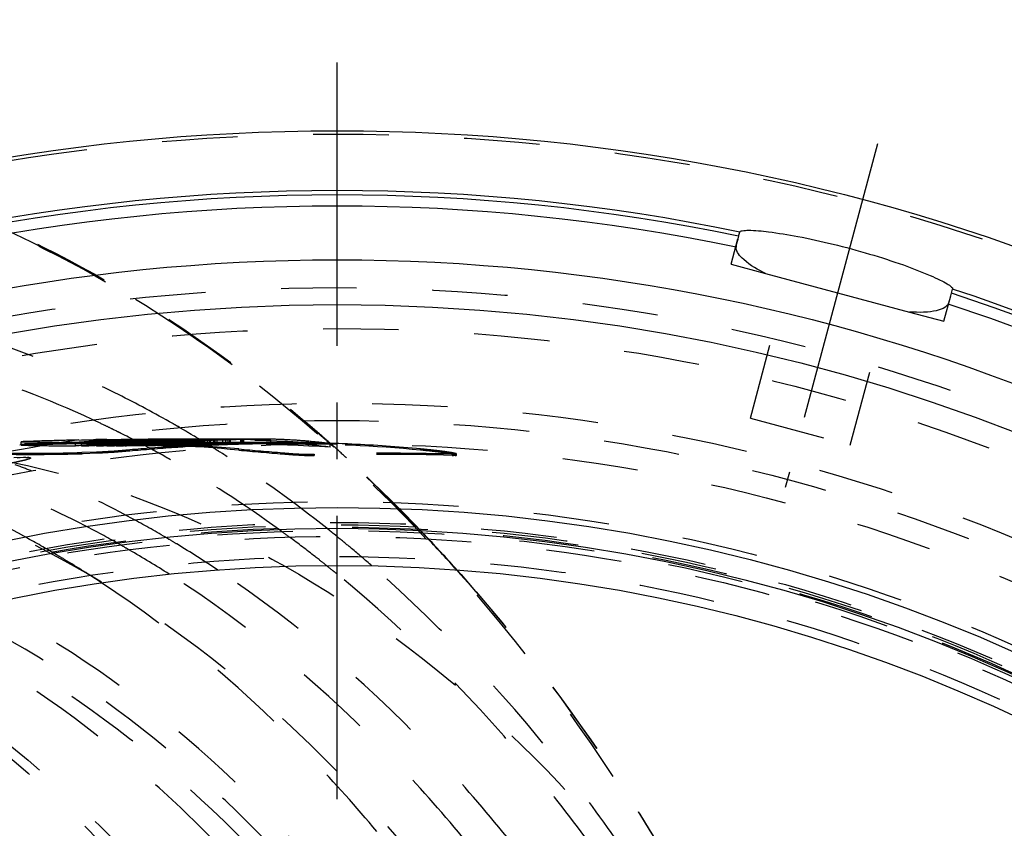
# Model space of a CAD drawing. Header units: millimetres. Extents: x 216 to 771, y 311 to 683.
# Tile 13 of 14: x 564 to 649, y 613 to 683. Entities that reach past the tile are written whole.
import ezdxf

# ---------------------------------------------------------------- set-up
doc = ezdxf.new("R2010")
doc.units = ezdxf.units.MM
doc.header["$LTSCALE"] = 65.185185
doc.linetypes.add('CENTER', pattern=[0.6, 0.375, -0.075, 0.075, -0.075])
doc.linetypes.add('HIDDEN', pattern=[0.2, 0.1, -0.1])
for name, color, linetype in [('FASEN', 7, 'CONTINUOUS'), ('KOERPER', 7, 'CONTINUOUS'), ('KONST.EL_MIT_GEO', 7, 'CONTINUOUS')]:
    doc.layers.add(name, color=color, linetype=linetype)

msp = doc.modelspace()

# ---------------------------------------------------------------- linework, layer by layer
at = {"layer": 'FASEN', "color": 8, "linetype": 'HIDDEN'}
msp.add_circle((591.277, 498.5), 140, dxfattribs=at)
at = {"layer": 'KOERPER', "color": 8, "linetype": 'HIDDEN'}
for p, q in [((570.842, 646.5), (529.758, 646.5)), ((591.277, 646.5), (586.541, 646.5))]:
    msp.add_line(p, q, dxfattribs=at)
msp.add_circle((591.277, 498.5), 148, dxfattribs=at)
msp.add_open_spline([(547.928, 646.5), (554.8, 646.5), (568.863, 644.506), (588.818, 635.78), (607.044, 621.783), (628.77, 596.199), (647.616, 554.519), (652.58, 517.565), (652.58, 498.5)], degree=3, knots=[0, 0, 0, 0, 0.103456, 0.210669, 0.324498, 0.446432, 0.712952, 1, 1, 1, 1], dxfattribs=at)
at = {"layer": 'KONST.EL_MIT_GEO', "color": 2, "linetype": 'CENTER'}
for p, q in [((591.277, 498.5), (591.277, 683.077)), ((637.864, 672.367), (629.917, 642.709))]:
    msp.add_line(p, q, dxfattribs=at)
at = {"layer": 'KONST.EL_MIT_GEO', "color": 7, "linetype": 'Continuous'}
for p, q in [((625.892, 664.391), (625.989, 664.753)), ((625.892, 664.391), (625.834, 664.175)), ((628.22, 661.178), (640.621, 657.855)), ((644.244, 659.473), (644.342, 659.835)), ((644.187, 659.258), (644.244, 659.473))]:
    msp.add_line(p, q, dxfattribs=at)
at = {"layer": 'KONST.EL_MIT_GEO', "color": 8, "linetype": 'HIDDEN'}
for p, q in [((625.245, 661.975), (625.837, 664.185)), ((625.245, 661.975), (628.22, 661.178)), ((626.913, 648.69), (630.122, 660.668)), ((643.597, 657.057), (644.189, 659.268)), ((635.51, 646.387), (638.719, 658.364)), ((640.621, 657.855), (643.597, 657.057)), ((588.273, 648.629), (588.45, 648.478)), ((626.913, 648.69), (635.51, 646.387)), ((572.009, 647.709), (571.921, 647.752)), ((577.099, 648.236), (576.813, 648.398)), ((577.695, 647.893), (577.561, 647.97)), ((577.784, 647.841), (577.695, 647.893)), ((578.019, 647.704), (577.784, 647.841)), ((572.093, 647.667), (572.009, 647.709)), ((572.218, 647.606), (572.093, 647.667)), ((572.778, 647.327), (572.653, 647.39)), ((572.662, 646.881), (572.936, 646.884)), ((572.958, 647.237), (572.778, 647.327)), ((572.936, 646.884), (573.138, 646.886)), ((573.155, 647.137), (572.958, 647.237)), ((573.138, 646.886), (573.711, 646.891)), ((573.29, 647.068), (573.155, 647.137)), ((573.415, 647.004), (573.29, 647.068)), ((573.57, 646.925), (573.415, 647.004)), ((573.682, 646.867), (573.57, 646.925)), ((573.711, 646.891), (574.033, 646.893)), ((574.033, 646.893), (574.507, 646.896)), ((574.507, 646.896), (574.992, 646.898)), ((574.992, 646.898), (575.157, 646.899)), ((575.157, 646.899), (575.313, 646.899)), ((575.313, 646.899), (575.588, 646.9)), ((575.588, 646.9), (575.943, 646.9)), ((578.476, 646.9), (575.977, 646.9)), ((578.105, 646.9), (577.953, 646.899)), ((578.153, 647.626), (578.019, 647.704)), ((578.461, 646.9), (578.105, 646.9)), ((578.644, 646.9), (578.461, 646.9)), ((578.555, 647.389), (578.462, 647.444)), ((578.694, 647.306), (578.555, 647.389)), ((578.889, 647.19), (578.694, 647.306)), ((578.975, 647.138), (578.889, 647.19)), ((579.108, 647.058), (578.975, 647.138)), ((579.304, 646.94), (579.108, 647.058)), ((579.398, 646.883), (579.304, 646.94)), ((580.113, 646.895), (579.87, 646.896)), ((580.356, 646.893), (580.113, 646.895)), ((581.879, 646.878), (581.299, 646.885)), ((582.456, 646.9), (582.572, 646.9)), ((584.489, 646.9), (582.576, 646.9)), ((583.227, 646.886), (583.046, 646.881)), ((584.702, 646.899), (584.453, 646.9)), ((563.909, 646.413), (564.028, 646.42)), ((564.028, 646.371), (564.028, 646.672)), ((568.712, 646.606), (567.794, 646.614)), ((569.035, 646.627), (568.712, 646.606)), ((568.712, 646.305), (568.712, 646.606)), ((569.035, 646.327), (568.712, 646.305)), ((569.021, 646.819), (569.246, 646.824)), ((569.251, 646.341), (569.035, 646.327)), ((569.246, 646.824), (569.759, 646.835)), ((569.251, 646.301), (569.251, 646.602)), ((569.596, 646.6), (569.251, 646.602)), ((569.359, 646.348), (569.251, 646.341)), ((569.596, 646.299), (569.251, 646.301)), ((569.682, 646.368), (569.359, 646.348)), ((569.873, 646.599), (569.596, 646.6)), ((569.873, 646.298), (569.596, 646.299)), ((569.759, 646.835), (570.259, 646.845)), ((570.067, 646.612), (569.873, 646.599)), ((569.873, 646.298), (569.873, 646.599)), ((570.067, 646.311), (569.873, 646.298)), ((570.507, 646.786), (570.26, 646.779)), ((570.26, 646.479), (570.26, 646.779)), ((570.515, 646.486), (570.26, 646.479)), ((570.261, 646.599), (570.52, 646.6)), ((571.41, 646.81), (570.507, 646.786)), ((571.418, 646.51), (570.515, 646.486)), ((570.52, 646.596), (570.636, 646.604)), ((570.52, 646.6), (570.849, 646.6)), ((570.52, 646.296), (570.52, 646.596)), ((570.589, 646.596), (570.52, 646.596)), ((570.652, 646.423), (570.52, 646.416)), ((570.65, 646.349), (570.52, 646.341)), ((570.589, 646.296), (570.52, 646.296)), ((575.977, 646.6), (570.842, 646.6)), ((571.342, 646.609), (571.142, 646.596)), ((571.142, 646.295), (571.142, 646.596)), ((571.342, 646.309), (571.142, 646.295)), ((571.622, 646.771), (571.299, 646.756)), ((571.423, 646.461), (571.299, 646.455)), ((571.312, 646.726), (571.622, 646.742)), ((571.319, 646.772), (571.471, 646.771)), ((571.613, 646.815), (571.41, 646.81)), ((571.415, 646.865), (571.617, 646.867)), ((571.629, 646.515), (571.418, 646.51)), ((571.423, 646.596), (571.592, 646.609)), ((571.423, 646.295), (571.423, 646.596)), ((571.497, 646.596), (571.423, 646.596)), ((571.622, 646.47), (571.423, 646.461)), ((571.497, 646.295), (571.423, 646.295)), ((571.623, 646.707), (571.428, 646.696)), ((571.623, 646.407), (571.428, 646.396)), ((571.471, 646.771), (571.622, 646.771)), ((571.592, 646.609), (571.929, 646.636)), ((571.914, 646.822), (571.613, 646.815)), ((571.617, 646.867), (572.237, 646.876)), ((571.623, 646.407), (571.622, 646.771)), ((571.622, 646.742), (571.827, 646.752)), ((571.67, 646.707), (571.623, 646.707)), ((571.67, 646.407), (571.623, 646.407)), ((571.914, 646.522), (571.629, 646.515)), ((571.811, 646.707), (571.67, 646.707)), ((571.811, 646.406), (571.67, 646.407)), ((572.046, 646.706), (571.811, 646.707)), ((572.046, 646.406), (571.811, 646.406)), ((572.241, 646.529), (571.914, 646.522)), ((572.167, 646.713), (572.046, 646.706)), ((572.046, 646.406), (572.046, 646.706)), ((572.167, 646.412), (572.046, 646.406)), ((572.261, 646.612), (572.083, 646.597)), ((572.083, 646.296), (572.083, 646.597)), ((572.261, 646.312), (572.083, 646.296)), ((572.237, 646.876), (572.662, 646.881)), ((572.241, 646.297), (572.241, 646.597)), ((572.311, 646.597), (572.241, 646.597)), ((572.979, 646.545), (572.241, 646.529)), ((572.311, 646.297), (572.241, 646.297)), ((572.716, 646.463), (572.716, 646.763)), ((572.716, 646.763), (572.951, 646.762)), ((572.716, 646.463), (573.138, 646.462)), ((572.937, 646.707), (572.738, 646.696)), ((572.937, 646.407), (572.738, 646.396)), ((572.769, 646.696), (572.937, 646.707)), ((573.017, 646.756), (572.774, 646.744)), ((573.017, 646.456), (572.774, 646.444)), ((572.979, 646.37), (572.797, 646.356)), ((572.978, 646.608), (572.864, 646.6)), ((572.864, 646.299), (572.864, 646.6)), ((572.978, 646.307), (572.864, 646.299)), ((572.937, 646.407), (572.937, 646.707)), ((572.951, 646.762), (573.091, 646.762)), ((573.114, 646.601), (572.979, 646.6)), ((572.979, 646.3), (572.979, 646.6)), ((573.137, 646.548), (572.979, 646.545)), ((573.156, 646.383), (572.979, 646.37)), ((573.114, 646.301), (572.979, 646.3)), ((573.162, 646.783), (573.014, 646.776)), ((573.162, 646.483), (573.014, 646.476)), ((573.138, 646.762), (573.017, 646.756)), ((573.138, 646.462), (573.017, 646.456)), ((573.091, 646.762), (573.138, 646.762)), ((573.586, 646.604), (573.114, 646.601)), ((573.586, 646.304), (573.114, 646.301)), ((573.58, 646.856), (573.131, 646.848)), ((573.58, 646.556), (573.137, 646.548)), ((573.138, 646.462), (573.138, 646.762)), ((573.386, 646.792), (573.162, 646.783)), ((573.386, 646.492), (573.162, 646.483)), ((573.374, 646.818), (573.71, 646.829)), ((573.386, 646.492), (573.386, 646.792)), ((573.44, 646.792), (573.386, 646.792)), ((573.44, 646.492), (573.386, 646.492)), ((573.6, 646.792), (573.44, 646.792)), ((573.6, 646.492), (573.44, 646.492)), ((574.049, 646.564), (573.58, 646.556)), ((573.586, 646.304), (573.586, 646.604)), ((573.868, 646.791), (573.6, 646.792)), ((573.868, 646.491), (573.6, 646.492)), ((573.849, 646.78), (573.682, 646.867)), ((573.697, 646.421), (573.697, 646.722)), ((573.71, 646.829), (573.889, 646.835)), ((573.835, 646.754), (573.712, 646.748)), ((573.835, 646.454), (573.712, 646.448)), ((574.08, 646.765), (573.835, 646.754)), ((573.958, 646.459), (573.835, 646.454)), ((574.068, 646.667), (573.849, 646.78)), ((573.868, 646.491), (573.889, 646.835)), ((573.993, 646.796), (573.868, 646.791)), ((573.993, 646.496), (573.868, 646.491)), ((573.889, 646.835), (574.012, 646.835)), ((574.08, 646.465), (573.958, 646.459)), ((574.118, 646.801), (573.993, 646.796)), ((574.118, 646.501), (573.993, 646.496)), ((574.012, 646.835), (574.257, 646.834)), ((574.049, 646.307), (574.034, 646.755)), ((574.116, 646.609), (574.049, 646.608)), ((574.869, 646.576), (574.049, 646.564)), ((574.409, 646.396), (574.049, 646.375)), ((574.116, 646.308), (574.049, 646.307)), ((574.192, 646.602), (574.068, 646.667)), ((574.316, 646.649), (574.073, 646.635)), ((574.316, 646.349), (574.073, 646.334)), ((574.326, 646.776), (574.08, 646.765)), ((574.326, 646.476), (574.08, 646.465)), ((574.385, 646.611), (574.116, 646.609)), ((574.385, 646.311), (574.116, 646.308)), ((574.243, 646.806), (574.118, 646.801)), ((574.243, 646.506), (574.118, 646.501)), ((574.36, 646.514), (574.192, 646.602)), ((574.368, 646.811), (574.243, 646.806)), ((574.368, 646.511), (574.243, 646.506)), ((574.257, 646.834), (574.748, 646.833)), ((574.398, 646.65), (574.316, 646.649)), ((574.316, 646.349), (574.316, 646.649)), ((574.398, 646.35), (574.316, 646.349)), ((574.448, 646.782), (574.326, 646.776)), ((574.448, 646.482), (574.326, 646.476)), ((574.548, 646.415), (574.36, 646.514)), ((574.618, 646.82), (574.368, 646.811)), ((574.618, 646.52), (574.368, 646.511)), ((574.655, 646.614), (574.385, 646.611)), ((574.655, 646.313), (574.385, 646.311)), ((574.684, 646.652), (574.398, 646.65)), ((574.684, 646.352), (574.398, 646.35)), ((574.435, 646.445), (574.435, 646.746)), ((574.693, 646.792), (574.448, 646.782)), ((574.693, 646.492), (574.448, 646.482)), ((574.472, 646.638), (574.684, 646.652)), ((574.512, 646.474), (574.508, 646.774)), ((574.632, 646.37), (574.548, 646.415)), ((574.993, 646.833), (574.618, 646.82)), ((574.993, 646.533), (574.618, 646.52)), ((574.715, 646.326), (574.632, 646.37)), ((574.642, 646.815), (574.865, 646.823)), ((574.655, 646.313), (574.684, 646.652)), ((574.98, 646.637), (574.655, 646.614)), ((575.001, 646.338), (574.655, 646.313)), ((574.816, 646.797), (574.693, 646.792)), ((574.816, 646.497), (574.693, 646.492)), ((574.843, 646.258), (574.715, 646.326)), ((574.748, 646.833), (574.87, 646.833)), ((574.816, 646.497), (574.816, 646.797)), ((574.935, 646.209), (574.843, 646.258)), ((574.995, 646.878), (574.865, 646.876)), ((574.865, 646.823), (574.995, 646.827)), ((574.866, 646.491), (574.866, 646.792)), ((574.999, 646.578), (574.869, 646.576)), ((574.87, 646.833), (574.993, 646.833)), ((574.902, 646.495), (574.902, 646.795)), ((575.019, 646.164), (574.935, 646.209)), ((575.225, 646.778), (574.956, 646.767)), ((575.225, 646.478), (574.956, 646.466)), ((575.117, 646.647), (574.98, 646.637)), ((575.003, 646.317), (574.993, 646.833)), ((575.257, 646.881), (574.995, 646.878)), ((574.995, 646.827), (575.158, 646.833)), ((575.257, 646.581), (574.999, 646.578)), ((575.117, 646.346), (575.001, 646.338)), ((575.003, 646.618), (575.387, 646.643)), ((575.211, 646.62), (575.003, 646.618)), ((575.211, 646.32), (575.003, 646.317)), ((575.211, 646.06), (575.019, 646.164)), ((575.158, 646.533), (575.158, 646.833)), ((575.158, 646.833), (575.396, 646.833)), ((575.158, 646.533), (575.873, 646.532)), ((575.627, 646.625), (575.211, 646.62)), ((575.627, 646.325), (575.211, 646.32)), ((575.429, 645.943), (575.211, 646.06)), ((575.365, 646.784), (575.225, 646.778)), ((575.225, 646.478), (575.225, 646.778)), ((575.365, 646.484), (575.225, 646.478)), ((575.519, 646.716), (575.315, 646.705)), ((575.315, 646.705), (575.562, 646.707)), ((575.315, 646.405), (575.315, 646.705)), ((575.519, 646.415), (575.315, 646.405)), ((575.315, 646.405), (575.562, 646.407)), ((575.396, 646.833), (575.555, 646.832)), ((575.555, 646.832), (575.714, 646.832)), ((575.562, 646.707), (575.916, 646.727)), ((575.562, 646.407), (575.562, 646.707)), ((576.011, 646.65), (575.627, 646.625)), ((575.627, 646.325), (575.627, 646.625)), ((576.011, 646.349), (575.627, 646.325)), ((575.714, 646.832), (575.794, 646.832)), ((575.794, 646.832), (575.873, 646.832)), ((575.848, 646.795), (576.116, 646.806)), ((575.873, 646.532), (575.873, 646.832)), ((576.131, 646.482), (575.955, 646.475)), ((576.396, 646.674), (576.011, 646.65)), ((576.131, 646.357), (576.011, 646.349)), ((576.059, 646.519), (576.059, 646.819)), ((576.131, 646.332), (576.116, 646.827)), ((576.116, 646.806), (576.364, 646.815)), ((576.945, 646.596), (576.131, 646.59)), ((576.396, 646.373), (576.131, 646.357)), ((576.156, 646.689), (576.541, 646.711)), ((576.541, 646.711), (576.926, 646.731)), ((576.801, 646.773), (576.978, 646.781)), ((576.879, 646.533), (576.879, 646.833)), ((576.879, 646.833), (576.949, 646.833)), ((576.879, 646.533), (577.502, 646.534)), ((576.926, 646.731), (577.311, 646.751)), ((577.502, 646.598), (576.945, 646.596)), ((576.949, 646.833), (577.018, 646.833)), ((576.978, 646.781), (577.155, 646.789)), ((577.018, 646.833), (577.433, 646.834)), ((577.237, 646.65), (577.114, 646.648)), ((577.237, 646.349), (577.114, 646.347)), ((577.155, 646.489), (577.155, 646.789)), ((577.55, 646.737), (577.165, 646.717)), ((577.55, 646.437), (577.165, 646.417)), ((577.231, 646.164), (577.231, 646.264)), ((577.37, 646.658), (577.237, 646.65)), ((577.237, 646.349), (577.237, 646.65)), ((577.37, 646.358), (577.237, 646.349)), ((577.311, 646.751), (577.695, 646.769)), ((577.433, 646.834), (577.502, 646.834)), ((577.502, 646.534), (577.502, 646.834)), ((577.954, 646.599), (577.502, 646.598)), ((577.536, 646.818), (577.95, 646.831)), ((577.935, 646.756), (577.55, 646.737)), ((577.935, 646.456), (577.55, 646.437)), ((578.011, 646.395), (577.769, 646.381)), ((578.011, 646.508), (577.885, 646.503)), ((578.32, 646.774), (577.935, 646.756)), ((578.32, 646.473), (577.935, 646.456)), ((577.95, 646.831), (578.105, 646.836)), ((577.954, 646.712), (578.168, 646.715)), ((577.954, 646.412), (577.954, 646.712)), ((578.106, 646.6), (577.954, 646.599)), ((577.954, 646.412), (578.435, 646.419)), ((578.163, 646.328), (577.979, 646.316)), ((578.169, 646.228), (577.985, 646.216)), ((578.011, 646.365), (578.011, 646.666)), ((578.346, 646.521), (578.011, 646.508)), ((578.096, 646.499), (578.105, 646.836)), ((578.096, 646.786), (578.465, 646.801)), ((578.342, 646.8), (578.096, 646.799)), ((578.342, 646.5), (578.096, 646.499)), ((578.105, 646.836), (578.416, 646.837)), ((578.105, 646.536), (578.806, 646.538)), ((578.461, 646.6), (578.106, 646.6)), ((578.14, 646.385), (578.14, 646.685)), ((578.458, 646.347), (578.163, 646.328)), ((578.168, 646.715), (578.381, 646.718)), ((578.464, 646.247), (578.169, 646.228)), ((578.192, 646.363), (578.192, 646.663)), ((578.705, 646.79), (578.32, 646.774)), ((578.435, 646.479), (578.32, 646.473)), ((578.465, 646.801), (578.342, 646.8)), ((578.465, 646.501), (578.342, 646.5)), ((578.381, 646.718), (578.435, 646.719)), ((578.406, 646.369), (578.435, 646.719)), ((578.416, 646.837), (578.728, 646.838)), ((578.705, 646.49), (578.435, 646.479)), ((578.592, 646.445), (578.435, 646.437)), ((578.465, 646.501), (578.465, 646.801)), ((582.576, 646.6), (578.476, 646.6)), ((578.641, 646.746), (578.592, 646.745)), ((578.592, 646.445), (578.592, 646.745)), ((578.641, 646.446), (578.592, 646.445)), ((578.737, 646.747), (578.641, 646.746)), ((578.737, 646.447), (578.641, 646.446)), ((578.707, 646.38), (578.703, 646.725)), ((579.089, 646.806), (578.705, 646.79)), ((579.089, 646.506), (578.705, 646.49)), ((578.836, 646.687), (578.707, 646.68)), ((578.836, 646.387), (578.707, 646.38)), ((578.728, 646.838), (578.806, 646.838)), ((578.785, 646.748), (578.737, 646.747)), ((578.785, 646.447), (578.737, 646.447)), ((578.93, 646.75), (578.785, 646.748)), ((578.93, 646.449), (578.785, 646.447)), ((578.806, 646.538), (578.806, 646.838)), ((578.879, 646.828), (579.01, 646.832)), ((578.897, 646.736), (579.002, 646.742)), ((579.026, 646.751), (578.93, 646.75)), ((579.026, 646.45), (578.93, 646.449)), ((579.002, 646.742), (579.112, 646.748)), ((579.01, 646.832), (579.14, 646.836)), ((579.147, 646.757), (579.026, 646.751)), ((579.026, 646.45), (579.026, 646.751)), ((579.147, 646.456), (579.026, 646.45)), ((579.089, 646.506), (579.089, 646.806)), ((579.171, 646.806), (579.089, 646.806)), ((579.171, 646.506), (579.089, 646.506)), ((579.14, 646.836), (579.271, 646.84)), ((579.459, 646.809), (579.171, 646.806)), ((579.459, 646.508), (579.171, 646.506)), ((579.271, 646.84), (579.574, 646.842)), ((579.271, 646.54), (579.271, 646.84)), ((579.347, 646.759), (579.471, 646.765)), ((579.52, 646.809), (579.398, 646.883)), ((579.404, 646.732), (579.404, 646.432)), ((579.589, 646.813), (579.459, 646.809)), ((579.479, 646.431), (579.459, 646.809)), ((579.589, 646.513), (579.459, 646.508)), ((579.471, 646.765), (579.599, 646.771)), ((579.633, 646.74), (579.52, 646.809)), ((579.533, 646.443), (579.533, 646.743)), ((579.574, 646.842), (579.726, 646.843)), ((579.851, 646.823), (579.589, 646.813)), ((579.851, 646.523), (579.589, 646.513)), ((579.599, 646.771), (579.731, 646.777)), ((579.795, 646.64), (579.633, 646.74)), ((579.641, 646.435), (579.641, 646.735)), ((579.876, 646.802), (579.679, 646.794)), ((579.679, 646.794), (579.968, 646.797)), ((579.679, 646.494), (579.679, 646.794)), ((579.876, 646.502), (579.679, 646.494)), ((579.679, 646.494), (580.112, 646.498)), ((579.726, 646.843), (580.028, 646.844)), ((579.731, 646.477), (579.731, 646.777)), ((579.948, 646.547), (579.795, 646.64)), ((580.112, 646.531), (579.851, 646.523)), ((579.869, 646.442), (579.869, 646.743)), ((580.112, 646.799), (579.871, 646.789)), ((580.112, 646.498), (579.871, 646.489)), ((580.112, 646.511), (579.876, 646.502)), ((580.081, 646.465), (579.948, 646.547)), ((579.962, 646.787), (580.112, 646.793)), ((579.968, 646.797), (580.016, 646.798)), ((580.016, 646.798), (580.064, 646.798)), ((580.028, 646.844), (580.331, 646.846)), ((580.064, 646.798), (580.112, 646.799)), ((580.307, 646.325), (580.081, 646.465)), ((580.112, 646.498), (580.112, 646.799)), ((580.27, 646.517), (580.112, 646.511)), ((580.253, 646.833), (580.625, 646.844)), ((580.27, 646.517), (580.27, 646.817)), ((580.323, 646.817), (580.27, 646.817)), ((580.323, 646.517), (580.27, 646.517)), ((580.404, 646.264), (580.307, 646.325)), ((580.75, 646.821), (580.323, 646.817)), ((580.75, 646.521), (580.323, 646.517)), ((580.331, 646.846), (580.483, 646.847)), ((580.486, 646.789), (580.363, 646.784)), ((580.363, 646.484), (580.363, 646.784)), ((580.486, 646.489), (580.363, 646.484)), ((580.511, 646.197), (580.404, 646.264)), ((580.483, 646.847), (580.634, 646.848)), ((580.644, 646.115), (580.511, 646.197)), ((580.625, 646.844), (580.768, 646.848)), ((580.634, 646.548), (580.634, 646.848)), ((580.875, 646.826), (580.75, 646.821)), ((580.75, 646.521), (580.75, 646.821)), ((580.875, 646.525), (580.75, 646.521)), ((580.768, 646.848), (581.014, 646.85)), ((580.93, 646.572), (580.93, 646.873)), ((581.165, 646.873), (580.93, 646.873)), ((581.165, 646.573), (580.93, 646.572)), ((581.014, 646.85), (581.137, 646.851)), ((581.137, 646.851), (581.506, 646.853)), ((581.4, 646.874), (581.165, 646.873)), ((581.4, 646.574), (581.165, 646.573)), ((581.28, 646.832), (581.487, 646.837)), ((581.635, 646.875), (581.4, 646.874)), ((581.635, 646.575), (581.4, 646.574)), ((581.415, 646.522), (581.415, 646.822)), ((581.487, 646.837), (581.689, 646.843)), ((581.506, 646.853), (581.629, 646.854)), ((581.629, 646.854), (581.752, 646.855)), ((582.341, 646.878), (581.635, 646.875)), ((581.875, 646.576), (581.635, 646.575)), ((581.689, 646.843), (581.875, 646.847)), ((581.689, 646.542), (581.689, 646.843)), ((581.752, 646.855), (581.875, 646.856)), ((581.875, 646.556), (581.875, 646.856)), ((582.106, 646.577), (581.875, 646.576)), ((582.082, 646.875), (581.879, 646.878)), ((582.024, 646.536), (582.024, 646.836)), ((582.761, 646.865), (582.082, 646.875)), ((582.099, 646.536), (582.099, 646.836)), ((582.341, 646.578), (582.106, 646.577)), ((582.239, 646.838), (582.115, 646.834)), ((582.239, 646.538), (582.115, 646.534)), ((583.046, 646.881), (582.341, 646.878)), ((583.046, 646.581), (582.341, 646.578)), ((583.227, 646.857), (582.761, 646.865)), ((582.79, 645.944), (582.79, 646.045)), ((582.988, 646.565), (582.988, 646.865)), ((583.149, 646.555), (582.996, 646.551)), ((583.152, 646.455), (582.999, 646.451)), ((583.046, 646.581), (583.046, 646.881)), ((583.147, 646.584), (583.046, 646.581)), ((583.141, 646.566), (583.141, 646.866)), ((583.233, 646.586), (583.147, 646.584)), ((583.227, 646.565), (583.227, 646.865)), ((583.821, 646.845), (583.227, 646.857)), ((586.541, 646.6), (584.489, 646.6)), ((585.573, 646.502), (585.573, 646.803)), ((590.59, 646.563), (590.665, 646.496)), ((590.665, 646.496), (590.815, 646.363)), ((590.682, 646.198), (590.682, 646.499)), ((590.693, 646.53), (590.841, 646.398)), ((590.815, 646.363), (590.993, 646.204)), ((590.841, 646.398), (591.03, 646.229)), ((591.702, 646.496), (591.419, 646.507)), ((598.48, 645.944), (598.48, 646.045)), ((563.413, 645.324), (564.223, 645.329)), ((563.683, 645.29), (564.223, 645.329)), ((569.381, 645.638), (569.266, 645.635)), ((570.544, 645.772), (569.271, 645.736)), ((570.547, 645.672), (569.381, 645.638)), ((570.698, 645.777), (570.544, 645.772)), ((570.698, 645.677), (570.547, 645.672)), ((570.698, 645.677), (570.698, 645.777)), ((575.594, 645.853), (575.429, 645.943)), ((575.685, 645.803), (575.594, 645.853)), ((575.809, 645.735), (575.685, 645.803)), ((575.906, 645.682), (575.809, 645.735)), ((576.185, 645.527), (575.906, 645.682)), ((576.418, 645.398), (576.185, 645.527)), ((581.206, 645.76), (581.077, 645.841)), ((581.39, 645.642), (581.206, 645.76)), ((581.522, 645.558), (581.39, 645.642)), ((581.692, 645.448), (581.522, 645.558)), ((581.809, 645.373), (581.692, 645.448)), ((589.323, 645.494), (589.323, 645.594)), ((601.186, 645.494), (601.186, 645.594)), ((601.567, 645.52), (601.567, 645.621)), ((576.737, 638.276), (576.471, 638.432)), ((586.579, 638.878), (586.312, 639.072)), ((590.633, 639.006), (590.386, 639.203)), ((591.03, 638.687), (590.934, 638.764)), ((591.269, 638.493), (591.03, 638.687)), ((591.466, 638.332), (591.269, 638.493)), ((598.429, 639.011), (598.621, 638.81)), ((598.447, 639.038), (598.634, 638.842)), ((589.478, 636.688), (589.381, 636.764)), ((589.719, 636.499), (589.478, 636.688))]:
    msp.add_line(p, q, dxfattribs=at)
at = {"layer": 'KONST.EL_MIT_GEO', "color": 7, "linetype": 'Continuous'}
for radius in [175, 163.864, 160, 142.5, 140.7, 137.5]:
    msp.add_circle((591.277, 498.5), radius, dxfattribs=at)
at = {"layer": 'KONST.EL_MIT_GEO', "color": 8, "linetype": 'HIDDEN'}
for radius in [174.707, 161.464, 157.929, 151.5, 150, 148, 143, 141.2, 141, 140.8, 140.5, 140, 138.268]:
    msp.add_circle((591.277, 498.5), radius, dxfattribs=at)
at = {"layer": 'KONST.EL_MIT_GEO', "color": 7, "linetype": 'Continuous'}
for radius, start, end in [(169.838, 78.20655, 101.79345), (169.464, 78.21364, 101.78636), (168.498, 78.22222, 101.77778), (169.838, 108.20655, 71.79345), (169.464, 108.21364, 71.78636), (168.498, 108.22222, 71.77778)]:
    msp.add_arc((591.277, 498.5), radius, start, end, dxfattribs=at)
at = {"layer": 'KONST.EL_MIT_GEO', "color": 8, "linetype": 'HIDDEN'}
for centre, radius, start, end in [((533.308, 569.105), 87.612, 65.13709, 73.30775), ((531.878, 565.915), 91.108, 64.43369, 65.16434), ((531.596, 565.324), 91.763, 63.93108, 64.43395), ((528.279, 562.67), 98.514, 59.98284, 60.293), ((508.111, 553.481), 124.366, 49.30407, 49.78662), ((507.056, 552.531), 125.821, 48.73065, 49.69128), ((507.469, 552.735), 125.351, 48.82732, 49.30403), ((531.306, 564.734), 92.42, 63.42422, 63.72537), ((578.539, 368.359), 278.541, 90.32798, 90.67518), ((576.295, 389.024), 257.876, 86.80181, 90.07833), ((578.5, 374.825), 272.075, 90.11508, 90.32742), ((527.872, 561.971), 99.322, 59.37973, 59.58646), ((578.495, 383.04), 263.86, 89.70143, 89.96761), ((578.534, 389.654), 257.246, 89.38404, 89.59409), ((582.62, 595.633), 51.267, 91.32349, 91.88992), ((582.581, 597.449), 49.451, 90.14495, 91.32695), ((582.602, 601.569), 45.331, 86.24129, 90.03697), ((584.492, 591.657), 55.243, 90.64444, 91.31267), ((584.473, 593.349), 53.551, 90.02164, 90.64408), ((584.491, 596.705), 50.195, 87.84437, 89.75994), ((506.861, 552.039), 126.274, 48.46575, 48.82746), ((506.138, 551.482), 127.215, 48.34355, 48.7317), ((570.854, 517.338), 129.162, 90.00227, 94.13454), ((577.453, 278.12), 368.797, 91.64265, 92.08613), ((572.322, 1064.173), 417.583, 268.86187, 269.37865), ((576.31, 316.816), 329.784, 90.06391, 92.1344), ((570.858, 517.293), 129.307, 92.03103, 93.02789), ((573.096, 1106.764), 460.482, 268.8716, 269.13047), ((571.588, 1007.379), 361.086, 269.13048, 269.54368), ((570.853, 517.437), 129.163, 91.53015, 92.03094), ((576.805, 300.466), 346.441, 91.28744, 91.64146), ((570.85, 517.552), 129.048, 90.98086, 91.53016), ((570.848, 517.631), 128.969, 90.70958, 90.98082), ((577.357, 519.872), 127.028, 92.73343, 93.75585), ((570.848, 517.669), 128.931, 90.2607, 90.70958), ((577.948, 519.926), 126.674, 91.83608, 93.93661), ((577.948, 519.97), 126.93, 92.99697, 93.92857), ((577.358, 519.803), 126.797, 93.09156, 93.47079), ((578.614, 520.047), 126.854, 93.24741, 93.86344), ((578.616, 519.981), 126.619, 93.66596, 93.87127), ((576.322, 323.171), 323.731, 90.86853, 91.07318), ((574.441, 1197.991), 551.528, 269.56568, 269.70722), ((579.289, 520.08), 126.52, 91.87117, 93.97432), ((579.287, 520.167), 126.733, 92.10044, 93.91357), ((578.614, 520.003), 126.598, 93.25399, 93.60674), ((577.357, 519.829), 126.771, 92.73897, 93.03172), ((570.847, 517.866), 128.734, 84.67671, 89.99937), ((570.847, 517.853), 128.647, 84.67311, 89.99937), ((579.923, 520.135), 126.765, 93.24934, 93.88146), ((579.923, 520.091), 126.509, 93.25593, 93.88933), ((578.902, 555.505), 91.098, 93.75412, 94.70893), ((577.946, 520.018), 126.882, 92.06512, 92.76402), ((578.841, 348.622), 298.28, 91.09705, 91.33073), ((578.896, 555.703), 91.199, 93.85209, 94.38164), ((579.056, 520.117), 126.783, 92.84015, 93.11486), ((579.056, 520.073), 126.527, 92.8459, 93.12118), ((581, 520.057), 126.543, 91.86599, 93.96875), ((580.998, 520.136), 126.764, 92.32845, 93.96066), ((579.154, 565.793), 81.113, 94.49484, 94.87489), ((579.154, 565.655), 80.95, 94.50394, 94.88475), ((578.612, 520.092), 126.808, 92.53033, 92.66506), ((578.612, 520.048), 126.552, 92.53546, 92.67046), ((579.124, 566.168), 80.736, 94.23922, 94.49474), ((581.59, 519.955), 126.645, 93.41365, 93.89889), ((582.556, 494.115), 152.786, 93.37966, 93.59387), ((582.536, 494.463), 152.137, 91.66917, 93.6019), ((581.585, 520.085), 126.815, 91.84515, 93.891), ((579.097, 566.534), 80.369, 93.85281, 94.23932), ((579.097, 566.395), 80.208, 93.86061, 94.2479), ((582.551, 494.203), 152.698, 93.16543, 93.37966), ((578.661, 358.468), 288.433, 90.75411, 91.0093), ((582.787, 503.757), 143.143, 93.49011, 93.68536), ((582.787, 503.747), 142.854, 93.49719, 93.69284), ((572.316, 700.014), 53.311, 271.48418, 271.7324), ((572.316, 699.606), 53.203, 271.48719, 271.73591), ((573.692, 654.4), 7.652, 270.14929, 271.28881), ((573.551, 660.962), 14.216, 271.26524, 271.94861), ((572.094, 707.402), 60.701, 271.7309, 271.88539), ((572.094, 706.979), 60.579, 271.73441, 271.88922), ((582.167, 534.342), 112.559, 93.91973, 94.13598), ((582.165, 534.289), 112.312, 93.81932, 94.14438), ((571.666, 720.222), 73.528, 271.89041, 272.1585), ((571.666, 719.773), 73.38, 271.89424, 272.16287), ((582.546, 494.294), 152.606, 92.95117, 93.16543), ((581.587, 520.01), 126.59, 92.54958, 93.25015), ((570.894, 740.816), 94.137, 272.15561, 272.31235), ((570.894, 740.326), 93.948, 272.15998, 272.31704), ((582.541, 494.384), 152.517, 92.73687, 92.95117), ((569.617, 772.453), 125.8, 272.31227, 272.43254), ((569.617, 771.9), 125.547, 272.31696, 272.43748), ((583.482, 519.45), 127.15, 92.26124, 93.82376), ((582.463, 540.86), 106.042, 93.72209, 93.97241), ((582.463, 540.774), 105.828, 93.72963, 93.98045), ((578.56, 366.613), 279.987, 90.49719, 90.67589), ((582.537, 494.47), 152.431, 92.52254, 92.73687), ((583.484, 519.462), 127.438, 93.29622, 93.6427), ((582.788, 503.466), 143.434, 92.25043, 92.90467), ((582.789, 503.429), 143.171, 92.66555, 92.91053), ((582.127, 535.387), 111.213, 92.56207, 93.38408), ((582.453, 541.023), 105.878, 93.47164, 93.72209), ((582.453, 540.936), 105.665, 93.47868, 93.72963), ((582.533, 494.557), 152.344, 92.30818, 92.52254), ((575.876, 630.281), 16.552, 89.76808, 90.0102), ((582.127, 535.464), 111.436, 92.73912, 93.19488), ((576.295, 389.247), 257.353, 86.79531, 90.07848), ((582.443, 541.181), 105.72, 93.22106, 93.47164), ((582.443, 541.094), 105.507, 93.22759, 93.47867), ((570.105, 1062.681), 416.093, 270.82969, 270.96516), ((584.401, 519.028), 127.572, 91.63165, 93.71702), ((581.585, 520.041), 126.559, 91.84889, 92.47022), ((582.787, 503.473), 143.127, 92.25497, 92.66556), ((570.105, 1061.538), 415.25, 270.83137, 270.96712), ((584.398, 519.147), 127.753, 91.85932, 93.70931), ((580.997, 520.156), 126.744, 91.86198, 92.09523), ((583.999, 519.244), 127.656, 93.06861, 93.41447), ((583.999, 519.202), 127.398, 93.07483, 93.42139), ((582.53, 494.64), 152.26, 92.09379, 92.30818), ((582.435, 541.333), 105.567, 92.97038, 93.22106), ((582.435, 541.246), 105.355, 92.9764, 93.22759), ((582.427, 541.484), 105.417, 92.71957, 92.97038), ((582.427, 541.396), 105.204, 92.72508, 92.97639), ((582.527, 494.722), 152.178, 91.87937, 92.09379), ((586.56, 517.086), 129.515, 93.79896, 94.13051), ((586.56, 517.073), 129.427, 93.79874, 94.1333), ((585.256, 518.426), 128.474, 93.34072, 93.51906), ((585.256, 518.386), 128.215, 93.34749, 93.5262), ((582.42, 541.628), 105.272, 92.46865, 92.71957), ((582.42, 541.541), 105.06, 92.47366, 92.72508), ((583.48, 519.541), 127.359, 92.42259, 92.60311), ((585.254, 518.46), 128.441, 93.04346, 93.34072), ((582.414, 541.768), 105.132, 92.21764, 92.46865), ((584.889, 518.751), 128.149, 92.81649, 93.10234), ((584.89, 518.705), 127.895, 92.89294, 93.10863), ((585.254, 518.427), 128.174, 93.04962, 93.23945), ((583.165, 519.687), 127.213, 91.93082, 92.28397), ((583.165, 519.649), 126.951, 91.7578, 92.2886), ((578.688, 640.884), 5.827, 94.98659, 95.39219), ((582.408, 541.908), 104.992, 91.96652, 92.21764), ((582.408, 541.82), 104.78, 91.9705, 92.22213), ((576.998, 689.947), 43.301, 271.86227, 272.03135), ((576.998, 689.559), 43.214, 271.86605, 272.03547), ((580.367, 618.252), 28.522, 93.51574, 93.8854), ((586.555, 517.166), 129.434, 93.08059, 93.58645), ((578.553, 394.371), 252.229, 88.40514, 90.02095), ((586.555, 517.153), 129.347, 93.08267, 93.58608), ((576.483, 704.408), 57.771, 272.03424, 272.20635), ((576.483, 703.991), 57.654, 272.03837, 272.21083), ((580.925, 609.298), 37.493, 93.39753, 93.52767), ((581.478, 599.914), 46.893, 93.15596, 93.39336), ((582.426, 583.089), 63.445, 92.43411, 93.36427), ((586.251, 517.588), 129.312, 92.82888, 93.28745), ((586.251, 517.55), 129.051, 92.83462, 93.29411), ((582.807, 575.065), 71.778, 92.76265, 92.95069), ((585.215, 518.57), 128.33, 92.38649, 92.71018), ((585.215, 518.529), 128.071, 92.39133, 92.71567), ((580.376, 633.472), 13.298, 93.37194, 93.63622), ((580.376, 633.198), 13.271, 93.37876, 93.64358), ((581.331, 616.744), 29.754, 92.81655, 93.34644), ((586.549, 517.288), 129.312, 92.03105, 93.08067), ((586.549, 517.275), 129.225, 92.03242, 93.08276), ((578.365, 689.1), 42.384, 271.72519, 272.03453), ((578.365, 688.714), 42.299, 271.72869, 272.03866), ((583.629, 557.815), 89.047, 92.36018, 92.50855), ((583.952, 549.923), 96.646, 91.3413, 92.50265), ((584.291, 519.218), 127.682, 91.64114, 91.99294), ((583.171, 579.859), 66.685, 92.41371, 92.8384), ((584.885, 518.841), 128.059, 92.06554, 92.24191), ((583.794, 553.764), 93.102, 92.08051, 92.26642), ((584.291, 519.181), 127.419, 91.64446, 91.8792), ((583.914, 550.438), 96.43, 91.94818, 92.08015), ((583.996, 561.277), 85.584, 92.10832, 92.35058), ((583.996, 561.15), 85.412, 92.1126, 92.35534), ((584.048, 546.516), 100.354, 91.82335, 91.94851), ((526.743, 560.119), 101.492, 57.63202, 57.92122), ((583.751, 567.958), 78.899, 91.85604, 92.10917), ((583.751, 567.817), 78.74, 91.8598, 92.11345), ((584.088, 545.27), 101.601, 91.70231, 91.82363), ((585.246, 518.648), 128.252, 91.50613, 91.95286), ((585.246, 518.607), 127.993, 91.50919, 91.95682), ((582.585, 596.794), 49.806, 90.01441, 91.90462), ((584.185, 541.966), 104.907, 91.58666, 91.70168), ((583.467, 576.765), 70.088, 91.67764, 91.85703), ((583.467, 576.606), 69.946, 91.68104, 91.86079), ((584.319, 537.885), 108.989, 91.09401, 91.28467), ((586.543, 517.433), 129.167, 91.57352, 92.03094), ((586.543, 517.42), 129.08, 91.57341, 92.03231), ((583.863, 562.099), 84.771, 90.72589, 91.09866), ((586.241, 517.834), 129.066, 91.33822, 91.77711), ((586.241, 517.795), 128.805, 91.34093, 91.78071), ((582.602, 601.361), 45.239, 86.23369, 90.03703), ((583.367, 599.36), 47.506, 90.56914, 90.69682), ((583.24, 612.212), 34.654, 90.41661, 90.57029), ((583.165, 622.565), 24.301, 90.24039, 90.41844), ((583.126, 629.427), 17.139, 89.95205, 90.46286), ((583.123, 633.354), 13.512, 89.92361, 90.25131), ((586.538, 517.624), 128.976, 89.99992, 91.50587), ((586.54, 517.542), 128.958, 90.98152, 91.50558), ((584.492, 591.478), 55.122, 90.64568, 91.30905), ((578.768, 403.986), 242.912, 88.39471, 88.80809), ((584.473, 593.157), 53.443, 90.02168, 90.64535), ((586.538, 517.653), 128.847, 89.99976, 90.98154), ((584.615, 600.004), 46.894, 85.76231, 87.84353), ((586.538, 517.779), 128.821, 88.87875, 89.99976), ((586.537, 517.853), 128.647, 84.67311, 89.99937), ((584.808, 602.627), 44.263, 83.51399, 85.76077), ((586.54, 517.899), 128.701, 87.82747, 88.87872), ((584.963, 604.048), 42.834, 82.75958, 83.50509), ((585.025, 604.538), 42.34, 82.32137, 82.75895), ((503.357, 548.164), 131.499, 43.6982, 48.20733), ((505.146, 550.372), 128.703, 47.51404, 48.1409), ((586.542, 517.957), 128.643, 87.32117, 87.70113), ((586.544, 517.992), 128.608, 84.67459, 87.32127), ((564.758, 822.42), 176.741, 269.36166, 271.46312), ((564.758, 822.188), 176.61, 269.36117, 271.46276), ((529.756, 561.806), 95.734, 60.49163, 60.82924), ((523.295, 554.987), 107.673, 51.45739, 57.0821), ((595.255, 438.961), 206.718, 88.35572, 91.64428), ((595.255, 439.002), 206.577, 88.3546, 91.6454), ((502.349, 547.351), 132.82, 43.65432, 47.50442), ((533.354, 566.24), 84.053, 67.93853, 68.96426), ((527.144, 557.442), 100.819, 54.06439, 60.42164), ((524.442, 553.639), 105.484, 53.4888, 53.90876), ((523.509, 552.387), 107.044, 52.02102, 53.48621), ((520.57, 551.504), 112.096, 51.11808, 51.31562), ((498.573, 543.449), 138.215, 43.32001, 43.62601), ((498.218, 543.311), 138.598, 43.2636, 43.5719), ((527.767, 558.512), 91.06, 60.43864, 60.64724), ((527.571, 558.169), 91.455, 59.94942, 60.43844), ((529.112, 557.72), 93.581, 58.89749, 59.40823), ((528.138, 556.13), 95.445, 56.36446, 58.89054), ((519.682, 550.415), 113.501, 50.07705, 50.76897), ((496.999, 541.975), 140.372, 41.83254, 43.31696), ((496.498, 541.704), 140.952, 41.76632, 43.26026), ((520.155, 557.427), 92.314, 59.39486, 59.60403), ((519.948, 557.079), 92.719, 58.92144, 59.39466), ((526.697, 556.677), 93.184, 57.47494, 59.9431), ((518.617, 549.144), 115.159, 48.9256, 50.07592), ((519.077, 555.65), 94.392, 56.64863, 58.91599), ((522.302, 550.837), 109.01, 51.37497, 51.79701), ((521.872, 550.299), 109.698, 50.99248, 51.37501), ((521.547, 549.897), 110.215, 50.77474, 50.99261)]:
    msp.add_arc(centre, radius, start, end, dxfattribs=at)
for points, knots in [([(524.516, 673.5), (532.641, 673.5), (549.27, 671.142), (572.865, 660.825), (594.416, 644.272), (620.103, 614.035), (637.645, 575.202), (646.696, 532.547), (649.049, 498.5), (646.696, 464.453), (637.645, 421.798), (620.103, 382.965), (594.416, 352.728), (572.865, 336.175), (549.27, 325.858), (532.641, 323.5), (524.516, 323.5)], [0, 0, 0, 0, 0.051692, 0.105258, 0.162132, 0.223055, 0.356218, 0.427422, 0.5, 0.572578, 0.643782, 0.776945, 0.837868, 0.894742, 0.948308, 1, 1, 1, 1]), ([(553.412, 668.689), (559.647, 666.583), (571.981, 660.931), (583.014, 653.073), (588.273, 648.629)], [0, 0, 0, 0, 0.488699, 1, 1, 1, 1]), ([(553.513, 668.495), (559.752, 666.404), (572.101, 660.765), (583.142, 652.903), (588.406, 648.453)], [0, 0, 0, 0, 0.488393, 1, 1, 1, 1]), ([(576.813, 648.398), (575.272, 649.271), (569.128, 652.534), (562.617, 655.113), (557.643, 656.577)], [0, 0, 0, 0, 0.254572, 1, 1, 1, 1]), ([(634.41, 498.5), (634.41, 517.565), (629.446, 554.518), (610.601, 596.199), (588.873, 621.783), (570.648, 635.78), (550.693, 644.506), (536.63, 646.5), (529.758, 646.5)], [0, 0, 0, 0, 0.287048, 0.553568, 0.675502, 0.789331, 0.896544, 1, 1, 1, 1]), ([(577.231, 646.264), (575.956, 646.172), (573.779, 646.008), (571.603, 645.806), (570.698, 645.777)], [0, 0, 0, 0, 0.585515, 1, 1, 1, 1]), ([(577.231, 646.164), (575.956, 646.072), (573.779, 645.908), (571.603, 645.706), (570.698, 645.677)], [0, 0, 0, 0, 0.585515, 1, 1, 1, 1]), ([(573.712, 646.448), (573.731, 646.448), (573.838, 646.448), (573.946, 646.451), (574.034, 646.454)], [0, 0, 0, 0, 0.175348, 1, 1, 1, 1]), ([(574.508, 646.774), (574.544, 646.775), (574.663, 646.781), (574.783, 646.786), (574.866, 646.792)], [0, 0, 0, 0, 0.302341, 1, 1, 1, 1]), ([(574.508, 646.474), (574.544, 646.475), (574.663, 646.481), (574.783, 646.486), (574.866, 646.491)], [0, 0, 0, 0, 0.302341, 1, 1, 1, 1]), ([(574.902, 646.795), (574.903, 646.804), (574.854, 646.789), (574.837, 646.797), (574.816, 646.797)], [0, 0, 0, 0, 0.288334, 1, 1, 1, 1]), ([(574.902, 646.495), (574.903, 646.503), (574.854, 646.488), (574.837, 646.497), (574.816, 646.497)], [0, 0, 0, 0, 0.288335, 1, 1, 1, 1]), ([(574.866, 646.792), (574.875, 646.792), (574.883, 646.796), (574.902, 646.792), (574.902, 646.795)], [0, 0, 0, 0, 0.750635, 1, 1, 1, 1]), ([(574.866, 646.491), (574.875, 646.492), (574.883, 646.496), (574.902, 646.492), (574.902, 646.495)], [0, 0, 0, 0, 0.750625, 1, 1, 1, 1]), ([(575.958, 646.813), (575.922, 646.811), (575.724, 646.8), (575.527, 646.791), (575.365, 646.784)], [0, 0, 0, 0, 0.183994, 1, 1, 1, 1]), ([(575.958, 646.513), (575.922, 646.511), (575.724, 646.5), (575.527, 646.491), (575.365, 646.484)], [0, 0, 0, 0, 0.183995, 1, 1, 1, 1]), ([(575.873, 646.532), (575.931, 646.532), (575.981, 646.508), (576.118, 646.549), (576.116, 646.526)], [0, 0, 0, 0, 0.71688, 1, 1, 1, 1]), ([(576.059, 646.819), (576.045, 646.818), (576.011, 646.816), (575.977, 646.814), (575.958, 646.813)], [0, 0, 0, 0, 0.432888, 1, 1, 1, 1]), ([(576.059, 646.519), (576.045, 646.518), (576.011, 646.516), (575.977, 646.514), (575.958, 646.513)], [0, 0, 0, 0, 0.432889, 1, 1, 1, 1]), ([(576.092, 646.822), (576.087, 646.822), (576.076, 646.821), (576.065, 646.82), (576.059, 646.819)], [0, 0, 0, 0, 0.444629, 1, 1, 1, 1]), ([(576.092, 646.522), (576.087, 646.522), (576.076, 646.521), (576.065, 646.52), (576.059, 646.519)], [0, 0, 0, 0, 0.444631, 1, 1, 1, 1]), ([(578.011, 646.666), (577.989, 646.674), (578.096, 646.678), (578.12, 646.683), (578.14, 646.685)], [0, 0, 0, 0, 0.532142, 1, 1, 1, 1]), ([(578.011, 646.365), (577.989, 646.374), (578.096, 646.378), (578.12, 646.383), (578.14, 646.385)], [0, 0, 0, 0, 0.532155, 1, 1, 1, 1]), ([(578.192, 646.663), (578.168, 646.663), (578.108, 646.665), (578.044, 646.652), (578.011, 646.666)], [0, 0, 0, 0, 0.405331, 1, 1, 1, 1]), ([(578.192, 646.363), (578.168, 646.362), (578.108, 646.365), (578.044, 646.352), (578.011, 646.365)], [0, 0, 0, 0, 0.405331, 1, 1, 1, 1]), ([(578.14, 646.385), (578.173, 646.388), (578.361, 646.404), (578.548, 646.415), (578.703, 646.425)], [0, 0, 0, 0, 0.176363, 1, 1, 1, 1]), ([(579.404, 646.732), (579.403, 646.725), (579.446, 646.738), (579.461, 646.731), (579.479, 646.731)], [0, 0, 0, 0, 0.266778, 1, 1, 1, 1]), ([(579.404, 646.432), (579.403, 646.425), (579.446, 646.438), (579.461, 646.431), (579.479, 646.431)], [0, 0, 0, 0, 0.266779, 1, 1, 1, 1]), ([(579.533, 646.743), (579.501, 646.741), (579.472, 646.726), (579.405, 646.743), (579.404, 646.732)], [0, 0, 0, 0, 0.738313, 1, 1, 1, 1]), ([(579.533, 646.443), (579.501, 646.441), (579.472, 646.425), (579.405, 646.443), (579.404, 646.432)], [0, 0, 0, 0, 0.738309, 1, 1, 1, 1]), ([(579.479, 646.731), (579.489, 646.731), (579.547, 646.732), (579.605, 646.734), (579.652, 646.736)], [0, 0, 0, 0, 0.181935, 1, 1, 1, 1]), ([(579.479, 646.431), (579.489, 646.431), (579.547, 646.432), (579.605, 646.434), (579.652, 646.436)], [0, 0, 0, 0, 0.181935, 1, 1, 1, 1]), ([(580.363, 646.784), (580.291, 646.781), (580.035, 646.77), (579.779, 646.758), (579.594, 646.747)], [0, 0, 0, 0, 0.277613, 1, 1, 1, 1]), ([(582.024, 646.836), (581.992, 646.836), (581.788, 646.833), (581.585, 646.827), (581.415, 646.822)], [0, 0, 0, 0, 0.161585, 1, 1, 1, 1]), ([(582.024, 646.536), (581.992, 646.536), (581.788, 646.533), (581.585, 646.527), (581.415, 646.522)], [0, 0, 0, 0, 0.161585, 1, 1, 1, 1]), ([(581.689, 646.542), (581.829, 646.546), (582.262, 646.555), (582.695, 646.563), (582.988, 646.565)], [0, 0, 0, 0, 0.323999, 1, 1, 1, 1]), ([(582.099, 646.836), (582.09, 646.836), (582.061, 646.837), (582.031, 646.836), (582.01, 646.836)], [0, 0, 0, 0, 0.280852, 1, 1, 1, 1]), ([(582.099, 646.536), (582.09, 646.536), (582.061, 646.537), (582.031, 646.536), (582.01, 646.535)], [0, 0, 0, 0, 0.280852, 1, 1, 1, 1]), ([(582.79, 646.045), (584.063, 645.926), (586.237, 645.75), (588.419, 645.569), (589.323, 645.594)], [0, 0, 0, 0, 0.585633, 1, 1, 1, 1]), ([(583.141, 646.866), (583.158, 646.866), (583.187, 646.866), (583.215, 646.865), (583.227, 646.865)], [0, 0, 0, 0, 0.589768, 1, 1, 1, 1]), ([(583.141, 646.566), (583.158, 646.566), (583.187, 646.565), (583.215, 646.565), (583.227, 646.565)], [0, 0, 0, 0, 0.589768, 1, 1, 1, 1]), ([(601.567, 645.616), (601.567, 645.637), (601.461, 645.653), (601.329, 645.698), (601.049, 645.74), (600.696, 645.797), (600.244, 645.856), (599.498, 645.945), (598.9, 646.006), (598.48, 646.045)], [0, 0, 0, 0, 0.019835, 0.073194, 0.159609, 0.277132, 0.423349, 0.595206, 1, 1, 1, 1]), ([(564.223, 645.329), (564.342, 645.33), (564.54, 645.314), (564.735, 645.336), (564.891, 645.249), (564.675, 645.168), (564.478, 645.108), (564.051, 645.005), (563.523, 644.891), (563.112, 644.808), (562.887, 644.762)], [0, 0, 0, 0, 0.133718, 0.213097, 0.239952, 0.282246, 0.380058, 0.533884, 0.741709, 1, 1, 1, 1]), ([(582.79, 645.944), (584.063, 645.826), (586.237, 645.649), (588.419, 645.468), (589.323, 645.494)], [0, 0, 0, 0, 0.585633, 1, 1, 1, 1]), ([(601.567, 645.516), (601.567, 645.536), (601.461, 645.553), (601.329, 645.597), (601.049, 645.64), (600.696, 645.696), (600.244, 645.755), (599.498, 645.845), (598.9, 645.905), (598.48, 645.944)], [0, 0, 0, 0, 0.019838, 0.073199, 0.159615, 0.277138, 0.423354, 0.59521, 1, 1, 1, 1]), ([(601.186, 645.594), (601.281, 645.592), (601.365, 645.611), (601.567, 645.583), (601.567, 645.616)], [0, 0, 0, 0, 0.741627, 1, 1, 1, 1]), ([(601.186, 645.494), (601.281, 645.491), (601.365, 645.511), (601.567, 645.483), (601.567, 645.516)], [0, 0, 0, 0, 0.741621, 1, 1, 1, 1]), ([(576.471, 638.432), (575.533, 638.983), (571.791, 641.091), (567.898, 642.934), (564.925, 644.139)], [0, 0, 0, 0, 0.253155, 1, 1, 1, 1]), ([(572.403, 637.882), (571.461, 638.412), (567.703, 640.438), (563.797, 642.193), (560.818, 643.329)], [0, 0, 0, 0, 0.253096, 1, 1, 1, 1]), ([(566.863, 637.052), (566.009, 637.553), (562.6, 639.48), (559.064, 641.184), (556.366, 642.315)], [0, 0, 0, 0, 0.252916, 1, 1, 1, 1]), ([(627.339, 498.5), (627.339, 516.921), (623.632, 544.392), (611.131, 577.82), (598.64, 599.611), (583.338, 617.618), (565.735, 631.142), (546.441, 639.573), (526.223, 642.446), (506.005, 639.573), (486.711, 631.142), (469.107, 617.618), (453.805, 599.611), (441.315, 577.82), (428.814, 544.392), (425.107, 516.921), (425.107, 498.5)], [0, 0, 0, 0, 0.143395, 0.211975, 0.276985, 0.337897, 0.394761, 0.448319, 0.5, 0.551681, 0.605239, 0.662103, 0.723015, 0.788025, 0.856605, 1, 1, 1, 1]), ([(526.223, 357.5), (532.769, 357.5), (546.167, 359.4), (565.179, 367.713), (582.542, 381.048), (603.241, 405.419), (621.196, 445.154), (628.377, 498.5), (621.196, 551.846), (603.241, 591.581), (582.542, 615.952), (565.179, 629.287), (546.167, 637.6), (532.769, 639.5), (526.223, 639.5)], [0, 0, 0, 0, 0.051729, 0.105334, 0.162249, 0.223216, 0.356476, 0.5, 0.643524, 0.776784, 0.837751, 0.894666, 0.948271, 1, 1, 1, 1]), ([(525.516, 358.5), (532.016, 358.5), (545.319, 360.386), (564.195, 368.641), (581.436, 381.881), (601.988, 406.079), (619.815, 445.533), (626.946, 498.5), (619.815, 551.467), (601.988, 590.921), (581.436, 615.119), (564.195, 628.359), (545.319, 636.614), (532.016, 638.5), (525.516, 638.5)], [0, 0, 0, 0, 0.05173, 0.105334, 0.162249, 0.223216, 0.356476, 0.5, 0.643524, 0.776784, 0.837751, 0.894666, 0.94827, 1, 1, 1, 1]), ([(616.804, 610.228), (615.148, 612.671), (608.471, 621.931), (600.661, 630.397), (594.28, 635.958)], [0, 0, 0, 0, 0.258595, 1, 1, 1, 1]), ([(602.082, 612.573), (600.202, 614.843), (592.668, 623.325), (583.88, 630.732), (576.799, 635.246)], [0, 0, 0, 0, 0.259782, 1, 1, 1, 1]), ([(606.279, 612.117), (604.407, 614.453), (596.896, 623.192), (588.109, 630.872), (581.006, 635.595)], [0, 0, 0, 0, 0.259788, 1, 1, 1, 1]), ([(613.903, 610.842), (612.228, 613.183), (605.486, 622.034), (597.633, 630.061), (591.244, 635.277)], [0, 0, 0, 0, 0.258731, 1, 1, 1, 1]), ([(601.59, 635.597), (603.345, 633.636), (610.331, 625.382), (616.422, 616.381), (620.527, 609.305)], [0, 0, 0, 0, 0.243378, 1, 1, 1, 1]), ([(601.63, 635.591), (603.384, 633.627), (610.363, 625.365), (616.449, 616.359), (620.55, 609.281)], [0, 0, 0, 0, 0.243494, 1, 1, 1, 1]), ([(594.704, 613.045), (592.928, 615.169), (585.809, 623.137), (577.583, 630.146), (570.971, 634.497)], [0, 0, 0, 0, 0.259181, 1, 1, 1, 1]), ([(580.34, 612.575), (578.431, 614.517), (570.808, 621.713), (562.028, 627.725), (555.068, 631.159)], [0, 0, 0, 0, 0.259705, 1, 1, 1, 1]), ([(548.882, 629.327), (550.92, 628.181), (559.139, 623.103), (566.524, 616.718), (571.561, 611.411)], [0, 0, 0, 0, 0.242127, 1, 1, 1, 1]), ([(549.635, 629.529), (551.71, 628.393), (560.087, 623.342), (567.613, 616.927), (572.74, 611.58)], [0, 0, 0, 0, 0.242049, 1, 1, 1, 1])]:
    msp.add_open_spline(points, degree=3, knots=knots, dxfattribs=at)
at = {"layer": 'KONST.EL_MIT_GEO', "color": 7, "linetype": 'Continuous'}
for points, knots in [([(625.989, 664.753), (626.01, 664.83), (626.332, 664.906), (626.558, 664.911), (626.738, 664.911)], [0, 0, 0, 0, 0.307582, 1, 1, 1, 1]), ([(626.738, 664.911), (627.319, 664.912), (628.751, 664.765), (631.186, 664.368), (634.096, 663.727), (637.13, 662.906), (639.924, 662.003), (641.95, 661.226), (643.195, 660.663), (643.825, 660.323), (644.175, 660.099), (644.359, 659.902), (644.342, 659.835)], [0, 0, 0, 0, 0.094088, 0.232593, 0.399915, 0.576557, 0.741662, 0.876053, 0.926827, 0.964707, 0.98887, 1, 1, 1, 1]), ([(625.673, 663.5), (625.672, 663.491), (625.67, 663.474), (625.67, 663.458), (625.67, 663.45)], [0, 0, 0, 0, 0.552151, 1, 1, 1, 1]), ([(628.22, 661.178), (627.555, 661.512), (626.572, 662.046), (625.681, 663.029), (625.67, 663.45)], [0, 0, 0, 0, 0.638638, 1, 1, 1, 1]), ([(625.75, 663.858), (625.741, 663.821), (625.712, 663.702), (625.683, 663.583), (625.673, 663.5)], [0, 0, 0, 0, 0.311862, 1, 1, 1, 1]), ([(643.966, 658.548), (644.014, 658.625), (644.077, 658.87), (644.146, 659.106), (644.187, 659.258)], [0, 0, 0, 0, 0.36583, 1, 1, 1, 1]), ([(643.818, 658.37), (643.643, 658.21), (643.096, 657.969), (642.527, 657.888), (642.191, 657.86)], [0, 0, 0, 0, 0.413697, 1, 1, 1, 1]), ([(642.191, 657.86), (642.073, 657.851), (641.55, 657.82), (641.026, 657.832), (640.621, 657.855)], [0, 0, 0, 0, 0.225768, 1, 1, 1, 1])]:
    msp.add_open_spline(points, degree=3, knots=knots, dxfattribs=at)
for points in [[(625.834, 664.175), (625.806, 664.07), (625.778, 663.964), (625.75, 663.858)], [(643.966, 658.548), (643.926, 658.482), (643.875, 658.422), (643.818, 658.37)]]:
    msp.add_open_spline(points, degree=3, dxfattribs=at)
at = {"layer": 'KONST.EL_MIT_GEO', "color": 8, "linetype": 'HIDDEN'}
for points in [[(570.26, 646.779), (570.613, 646.777), (570.966, 646.774), (571.319, 646.772)], [(571.142, 646.596), (570.958, 646.596), (570.773, 646.596), (570.589, 646.596)], [(571.142, 646.295), (570.958, 646.295), (570.773, 646.295), (570.589, 646.296)], [(572.083, 646.597), (571.887, 646.596), (571.692, 646.596), (571.497, 646.596)], [(572.083, 646.296), (571.887, 646.296), (571.692, 646.295), (571.497, 646.295)], [(572.864, 646.6), (572.68, 646.599), (572.495, 646.598), (572.311, 646.597)], [(572.864, 646.299), (572.68, 646.298), (572.495, 646.297), (572.311, 646.297)], [(573.889, 646.535), (574.257, 646.534), (574.625, 646.533), (574.993, 646.533)], [(574.034, 646.755), (574.192, 646.76), (574.35, 646.767), (574.508, 646.774)], [(574.034, 646.454), (574.192, 646.46), (574.35, 646.466), (574.508, 646.474)], [(575.943, 646.832), (575.991, 646.832), (576.038, 646.832), (576.085, 646.83)], [(578.181, 646.689), (578.265, 646.696), (578.35, 646.702), (578.434, 646.708)], [(578.406, 646.669), (578.334, 646.667), (578.263, 646.665), (578.192, 646.663)], [(578.406, 646.369), (578.334, 646.366), (578.263, 646.364), (578.192, 646.363)], [(579.271, 646.54), (579.725, 646.542), (580.18, 646.545), (580.634, 646.548)], [(580.768, 646.548), (581.137, 646.551), (581.506, 646.553), (581.875, 646.556)], [(590.682, 646.198), (588.62, 646.476), (586.533, 646.601), (584.453, 646.6)]]:
    msp.add_open_spline(points, degree=3, dxfattribs=at)

doc.saveas('drawing.dxf')
